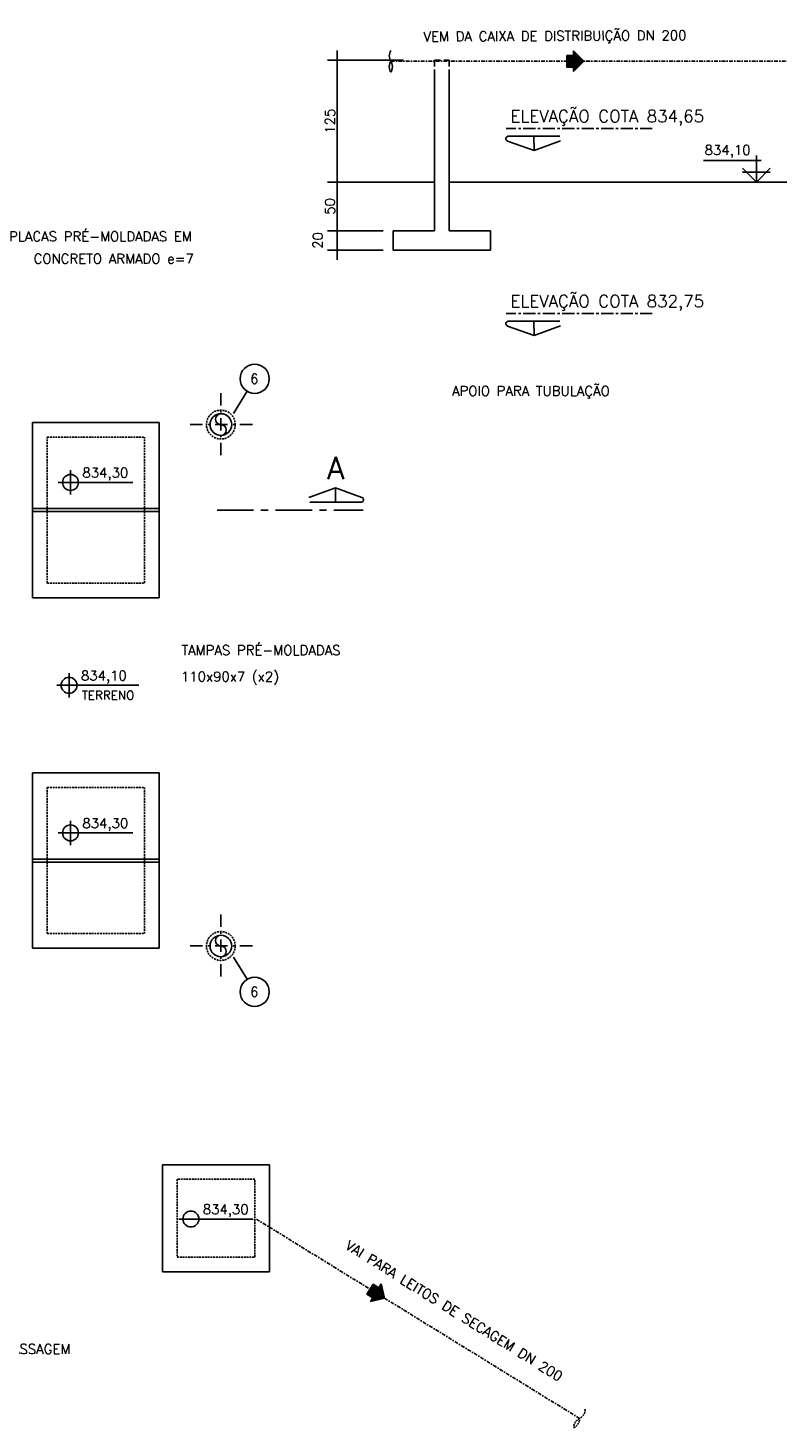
# Model space of a CAD drawing. Extents: x 7029 to 12036, y 4380 to 7055.
# Tile 8 of 12: x 8764 to 9535, y 5475 to 6912. Entities that reach past the tile are written whole.
import ezdxf
from ezdxf.enums import TextEntityAlignment as Align

# ---------------------------------------------------------------- set-up
doc = ezdxf.new("R2010")
doc.units = 0
doc.header["$LTSCALE"] = 0.1
doc.header["$MEASUREMENT"] = 0
for name, pattern in [('CENTERX2', [4, 2.5, -0.5, 0.5, -0.5]), ('DASHDOT', [25.4, 12.7, -6.35, 0, -6.35]), ('HIDDEN', [9.525, 6.35, -3.175])]:
    doc.linetypes.add(name, pattern=pattern)
doc.layers.get('0').update_dxf_attribs({"linetype": 'CONTINUOUS'})
doc.layers.get('DEFPOINTS').update_dxf_attribs({"color": 200, "linetype": 'CONTINUOUS'})
for name, color, linetype in [('BAR-EIXOS', 7, 'DASHDOT'), ('BAR-PECAS', 2, 'CONTINUOUS'), ('DIM', 7, 'CONTINUOUS'), ('EIXO', 7, 'DASHDOT'), ('ELEVAÇÃO', 2, 'CONTINUOUS'), ('FLUXO', 7, 'CONTINUOUS'), ('LIMHATRA', 2, 'HIDDEN'), ('PAREDE', 6, 'CONTINUOUS'), ('PAREDE-AARESTA', 50, 'CONTINUOUS'), ('RELAÇÀO', 2, 'CONTINUOUS'), ('TERRENO', 1, 'CONTINUOUS'), ('TEXTO', 2, 'CONTINUOUS')]:
    doc.layers.add(name, color=color, linetype=linetype)
doc.styles.add('ROMANS', font='ROMANS.shx')
doc.dimstyles.new('DIM50', dxfattribs={"dimscale": 0, "dimtxt": 10, "dimasz": 20, "dimexe": 10, "dimexo": 10, "dimgap": 2.5, "dimtad": 1, "dimdec": 0, "dimtxsty": 'ROMANS', "dimblk": 'ARCHTICK', "dimblk1": 'DOTSMALL', "dimblk2": 'DOTSMALL', "dimsah": 1, "dimcen": 2.5, "dimdle": 10, "dimclrd": 7, "dimclre": 7, "dimclrt": 2, "dimazin": 3, "dimtfac": 1, "dimtdec": 0, "dimtmove": 0, "dimatfit": 3})

# ---------------------------------------------------------------- blocks, each defined once
blk = doc.blocks.new('A$C26ED7CE0')
for p, q in [((0.166, 0.176), (0.046, 0.176)), ((0.046, 0.106), (0.046, 0.176)), ((0.166, 0.106), (0.166, 0.176)), ((0.106, 0), (0, 0.106)), ((0.046, 0.106), (0, 0.106)), ((0.106, 0), (0.212, 0.106)), ((0.212, 0.106), (0.166, 0.106))]:
    blk.add_line(p, q)
at = {"color": 0}
for p, q in [((0.163, 0.057), (0.046, 0.174)), ((0.161, 0.055), (0.046, 0.171)), ((0.16, 0.054), (0.046, 0.167)), ((0.158, 0.052), (0.046, 0.164)), ((0.156, 0.05), (0.046, 0.16)), ((0.154, 0.048), (0.046, 0.157)), ((0.153, 0.047), (0.046, 0.153)), ((0.151, 0.045), (0.046, 0.149)), ((0.149, 0.043), (0.046, 0.146)), ((0.165, 0.059), (0.048, 0.176)), ((0.167, 0.061), (0.051, 0.176)), ((0.168, 0.062), (0.055, 0.176)), ((0.17, 0.064), (0.058, 0.176)), ((0.172, 0.066), (0.062, 0.176)), ((0.174, 0.068), (0.065, 0.176)), ((0.176, 0.069), (0.069, 0.176)), ((0.177, 0.071), (0.072, 0.176)), ((0.179, 0.073), (0.076, 0.176)), ((0.181, 0.075), (0.08, 0.176)), ((0.183, 0.077), (0.083, 0.176)), ((0.184, 0.078), (0.087, 0.176)), ((0.186, 0.08), (0.09, 0.176)), ((0.188, 0.082), (0.094, 0.176)), ((0.166, 0.107), (0.097, 0.176)), ((0.166, 0.111), (0.101, 0.176)), ((0.166, 0.114), (0.104, 0.176)), ((0.166, 0.118), (0.108, 0.176)), ((0.166, 0.121), (0.111, 0.176)), ((0.166, 0.125), (0.115, 0.176)), ((0.166, 0.128), (0.118, 0.176)), ((0.166, 0.132), (0.122, 0.176)), ((0.166, 0.136), (0.126, 0.176)), ((0.166, 0.139), (0.129, 0.176)), ((0.166, 0.143), (0.133, 0.176)), ((0.166, 0.146), (0.136, 0.176)), ((0.166, 0.15), (0.14, 0.176)), ((0.166, 0.153), (0.143, 0.176)), ((0.166, 0.157), (0.147, 0.176)), ((0.166, 0.16), (0.15, 0.176)), ((0.166, 0.164), (0.154, 0.176)), ((0.166, 0.167), (0.157, 0.176)), ((0.166, 0.171), (0.161, 0.176)), ((0.166, 0.174), (0.164, 0.176)), ((0.107, 0.001), (0.001, 0.106)), ((0.108, 0.002), (0.005, 0.106)), ((0.11, 0.004), (0.008, 0.106)), ((0.112, 0.006), (0.012, 0.106)), ((0.114, 0.008), (0.015, 0.106)), ((0.115, 0.009), (0.019, 0.106)), ((0.117, 0.011), (0.022, 0.106)), ((0.119, 0.013), (0.026, 0.106)), ((0.121, 0.015), (0.029, 0.106)), ((0.123, 0.016), (0.033, 0.106)), ((0.124, 0.018), (0.036, 0.106)), ((0.126, 0.02), (0.04, 0.106)), ((0.128, 0.022), (0.044, 0.106)), ((0.147, 0.041), (0.046, 0.142)), ((0.145, 0.039), (0.046, 0.139)), ((0.144, 0.038), (0.046, 0.135)), ((0.142, 0.036), (0.046, 0.132)), ((0.14, 0.034), (0.046, 0.128)), ((0.138, 0.032), (0.046, 0.125)), ((0.137, 0.031), (0.046, 0.121)), ((0.135, 0.029), (0.046, 0.118)), ((0.133, 0.027), (0.046, 0.114)), ((0.131, 0.025), (0.046, 0.111)), ((0.13, 0.024), (0.046, 0.107)), ((0.19, 0.084), (0.167, 0.106)), ((0.191, 0.085), (0.171, 0.106)), ((0.193, 0.087), (0.174, 0.106)), ((0.195, 0.089), (0.178, 0.106)), ((0.197, 0.091), (0.181, 0.106)), ((0.199, 0.092), (0.185, 0.106)), ((0.2, 0.094), (0.188, 0.106)), ((0.202, 0.096), (0.192, 0.106))]:
    blk.add_line(p, q, dxfattribs=at)
blk = doc.blocks.new('*D52')
at = {"layer": 'DEFPOINTS', "color": 0}
for p in [(9164.8, 6879.2), (9087, 6754.2), (9164.8, 6754.2)]:
    blk.add_point(p, dxfattribs=at)
at = {"layer": 'DIM', "color": 7}
for p, q in [((9087, 6889.2), (9087, 6744.2)), ((9154.8, 6879.2), (9077, 6879.2)), ((9154.8, 6754.2), (9077, 6754.2))]:
    blk.add_line(p, q, dxfattribs=at)
at = {"layer": 'DIM', "color": 2, "insert": (9079.5, 6816.7), "char_height": 10, "attachment_point": 5, "rotation": 90, "style": 'ROMANS'}
blk.add_mtext('125', dxfattribs=at)
blk = doc.blocks.new('_ARCHTICK')
blk = doc.blocks.new('_DOTSMALL')
blk = doc.blocks.new('*D53')
at = {"layer": 'DEFPOINTS', "color": 0}
for p in [(9164.8, 6754.2), (9087, 6704.2), (9144.3, 6704.2)]:
    blk.add_point(p, dxfattribs=at)
at = {"layer": 'DIM', "color": 7}
for p, q in [((9087, 6764.2), (9087, 6694.2)), ((9134.3, 6704.2), (9077, 6704.2))]:
    blk.add_line(p, q, dxfattribs=at)
at = {"layer": 'DIM', "color": 2, "insert": (9079.5, 6729.2), "char_height": 10, "attachment_point": 5, "rotation": 90, "style": 'ROMANS'}
blk.add_mtext('50', dxfattribs=at)
blk = doc.blocks.new('*D54')
at = {"layer": 'DEFPOINTS', "color": 0}
for p in [(9122.3, 6704.2), (9087, 6684.2), (9144.3, 6684.2)]:
    blk.add_point(p, dxfattribs=at)
at = {"layer": 'DIM', "color": 7}
for p, q in [((9087, 6714.2), (9087, 6674.2)), ((9134.3, 6684.2), (9077, 6684.2))]:
    blk.add_line(p, q, dxfattribs=at)
at = {"layer": 'DIM', "color": 2, "insert": (9067, 6694.2), "char_height": 10, "attachment_point": 5, "rotation": 90, "style": 'ROMANS'}
blk.add_mtext('20', dxfattribs=at)

msp = doc.modelspace()

# ---------------------------------------------------------------- linework, layer by layer
at = {"layer": 'BAR-EIXOS', "ltscale": 3}
for p, q in [((9137, 6878.3), (9637.9, 6878.3)), ((9330.8, 5484.4), (8997.5, 5690))]:
    msp.add_line(p, q, dxfattribs=at)
at = {"layer": 'BAR-EIXOS', "ltscale": 10}
for p, q in [((8962.5, 6537.3), (8962.5, 6472.8)), ((8994.8, 6505.1), (8930.2, 6505.1)), ((8962.5, 6001.8), (8962.5, 5937.3)), ((8994.8, 5969.6), (8930.2, 5969.6))]:
    msp.add_line(p, q, dxfattribs=at)
at = {"layer": 'BAR-PECAS', "linetype": 'HIDDEN', "ltscale": 3}
for centre in [(8962.5, 6505.1), (8962.5, 5969.6)]:
    msp.add_circle(centre, 14.8, dxfattribs=at)
at = {"layer": 'BAR-PECAS'}
for centre in [(8962.5, 6505.1), (8962.5, 5969.6)]:
    msp.add_circle(centre, 11.1, dxfattribs=at)
for centre, start, end in [((8962.5, 6510.6), 90, 270), ((8962.5, 6499.5), 270, 90), ((8962.5, 5975.1), 90, 270), ((8962.5, 5964), 270, 90)]:
    msp.add_arc(centre, 5.55, start, end, dxfattribs=at)
at = {"layer": 'BAR-PECAS', "ltscale": 12}
msp.add_spline([(9137, 6889.4), (9135.4, 6883.9), (9137, 6878.3), (9138.6, 6872.8), (9137, 6867.2), (9135.4, 6872.8), (9137, 6878.3)], degree=3, dxfattribs=at)
at = {"layer": 'BAR-PECAS', "linetype": 'HIDDEN', "ltscale": 3}
msp.add_spline([(9336.6, 5493.9), (9335.1, 5488.3), (9330.8, 5484.4), (9326.5, 5480.6), (9325, 5475), (9329.3, 5478.9), (9330.8, 5484.4)], degree=3, dxfattribs=at)
at = {"layer": 'EIXO', "color": 5, "linetype": 'CENTERX2', "ltscale": 50}
for p, q in [((9405.5, 6809.2), (9255.5, 6809.2)), ((9405.5, 6619.2), (9255.5, 6619.2))]:
    msp.add_line(p, q, dxfattribs=at)
at = {"layer": 'EIXO', "color": 5, "linetype": 'CENTERX2', "ltscale": 150}
msp.add_line((8958.6, 6417.3), (9108.6, 6417.3), dxfattribs=at)
at = {"layer": 'ELEVAÇÃO', "color": 3, "linetype": 'CONTINUOUS'}
for p, q in [((9517.3, 6776.3), (9458, 6776.3)), ((9512.3, 6754.2), (9512.3, 6781.3)), ((9512.3, 6754.2), (9498.1, 6768.4)), ((9526.4, 6764.4), (9498.1, 6764.4)), ((9512.3, 6754.2), (9526.4, 6768.4)), ((8808.1, 6433.2), (8808.1, 6458.2)), ((8795.6, 6445.7), (8872, 6445.7)), ((8806.6, 6224.8), (8806.6, 6249.8)), ((8794.1, 6237.3), (8878.2, 6237.3)), ((8808.1, 6073.2), (8808.1, 6098.2)), ((8795.6, 6085.7), (8872, 6085.7)), ((8919.2, 5689.2), (8995.7, 5689.2))]:
    msp.add_line(p, q, dxfattribs=at)
for centre in [(8808.1, 6445.7), (8806.6, 6237.3), (8808.1, 6085.7), (8931.7, 5689.2)]:
    msp.add_circle(centre, 8.2, dxfattribs=at)
at = {"layer": 'LIMHATRA', "color": 3, "ltscale": 10}
for p, q in [((9181.8, 6879.2), (9181.8, 6867.2)), ((9181.8, 6879.2), (9196.8, 6879.2)), ((9196.8, 6879.2), (9196.8, 6867.2))]:
    msp.add_line(p, q, dxfattribs=at)
at = {"layer": 'LIMHATRA', "ltscale": 3}
for p, q in [((8784.1, 6492.3), (8884.1, 6492.3)), ((8784.1, 6342.3), (8784.1, 6492.3)), ((8884.1, 6342.3), (8884.1, 6492.3)), ((8784.1, 6342.3), (8884.1, 6342.3)), ((8784.1, 6132.3), (8884.1, 6132.3)), ((8784.1, 5982.3), (8784.1, 6132.3)), ((8884.1, 5982.3), (8884.1, 6132.3)), ((8784.1, 5982.3), (8884.1, 5982.3)), ((8997.5, 5730), (8917.5, 5730)), ((8917.5, 5730), (8917.5, 5650)), ((8997.5, 5650), (8997.5, 5730)), ((8917.5, 5650), (8997.5, 5650))]:
    msp.add_line(p, q, dxfattribs=at)
at = {"layer": 'PAREDE'}
for p, q in [((9181.8, 6867.2), (9181.8, 6704.2)), ((9196.8, 6867.2), (9196.8, 6704.2)), ((9139.3, 6704.2), (9139.3, 6684.2)), ((9181.8, 6704.2), (9139.3, 6704.2)), ((9239.3, 6704.2), (9196.8, 6704.2)), ((9239.3, 6704.2), (9239.3, 6684.2)), ((9239.3, 6684.2), (9139.3, 6684.2)), ((8769.1, 6507.3), (8899.1, 6507.3)), ((8769.1, 6327.3), (8769.1, 6507.3)), ((8899.1, 6327.3), (8899.1, 6507.3)), ((8769.1, 6327.3), (8899.1, 6327.3)), ((8769.1, 6147.3), (8769.1, 5967.3)), ((8769.1, 6147.3), (8899.1, 6147.3)), ((8899.1, 6147.3), (8899.1, 5967.3)), ((8769.1, 5967.3), (8899.1, 5967.3)), ((9012.5, 5745), (8902.5, 5745)), ((8902.5, 5745), (8902.5, 5635)), ((9012.5, 5635), (9012.5, 5745)), ((8902.5, 5635), (9012.5, 5635))]:
    msp.add_line(p, q, dxfattribs=at)
at = {"layer": 'PAREDE-AARESTA'}
for p, q in [((8769.1, 6418.9), (8899.1, 6418.9)), ((8769.1, 6415.7), (8899.1, 6415.7)), ((8769.1, 6058.9), (8899.1, 6058.9)), ((8769.1, 6055.7), (8899.1, 6055.7))]:
    msp.add_line(p, q, dxfattribs=at)
at = {"layer": 'RELAÇÀO', "color": 2}
for p, q in [((9310.4, 6801.2), (9257.6, 6801.2)), ((9284, 6801.2), (9284.1, 6786.6)), ((9284.1, 6786.6), (9256.8, 6796.3)), ((9311.3, 6796.4), (9284.1, 6786.6)), ((9284.1, 6596.6), (9256.8, 6606.3)), ((9310.4, 6611.2), (9257.6, 6611.2)), ((9284, 6611.2), (9284.1, 6596.6)), ((9311.3, 6606.4), (9284.1, 6596.6)), ((9052.9, 6430.2), (9080.1, 6440)), ((9080.1, 6425.3), (9080.1, 6440)), ((9080.1, 6440), (9107.4, 6430.2)), ((9053.7, 6425.3), (9106.5, 6425.4))]:
    msp.add_line(p, q, dxfattribs=at)
at = {"layer": 'RELAÇÀO', "color": 3}
for p, q in [((8989.4, 6539.3), (8975.5, 6516.4)), ((8989.4, 5935.4), (8975.5, 5958.2))]:
    msp.add_line(p, q, dxfattribs=at)
for centre in [(8997.2, 6552.1), (8997.2, 5922.5)]:
    msp.add_circle(centre, 15, dxfattribs=at)
at = {"layer": 'RELAÇÀO', "color": 2}
for centre, start, end in [((9257.6, 6798.7), 89.9535, 250.2261), ((9257.6, 6608.7), 89.9535, 250.2261), ((9106.5, 6427.9), 269.9535, 70.2261)]:
    msp.add_arc(centre, 2.5, start, end, dxfattribs=at)
at = {"layer": 'TERRENO'}
for p, q in [((9181.8, 6754.2), (9119.9, 6754.2)), ((9687.9, 6754.2), (9196.8, 6754.2))]:
    msp.add_line(p, q, dxfattribs=at)

# ---------------------------------------------------------------- block references
at = {"layer": 'FLUXO', "xscale": -100, "yscale": 100, "zscale": 100}
for p, rotation in [((9335.3, 6888.9), 89.99999996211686), ((9136.2, 5616.9), 58.33616988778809)]:
    msp.add_blockref('A$C26ED7CE0', p, dxfattribs=dict(at, rotation=rotation))

# ---------------------------------------------------------------- texts
at = {"layer": 'RELAÇÀO', "style": 'ROMANS'}
for rotation, p in [(360, (8996.8, 6552.1)), (0, (8996.8, 5922.5))]:
    msp.add_text('6', height=10, rotation=rotation, dxfattribs=at).set_placement(p, align=Align.MIDDLE)
at = {"layer": 'TEXTO', "style": 'ROMANS'}
for s, height, rotation, p in [('VEM DA CAIXA DE DISTRIBUIÇÃO DN 200', 10, 0.2947, (9170.6, 6898.6)), ('834,10', 10, 360, (9459.2, 6782.1)), ('PLACAS PRÉ-MOLDADAS EM', 10, 0, (8745, 6693.3)), ('CONCRETO ARMADO e=7', 10, 0, (8770.2, 6670.4)), ('APOIO PARA TUBULAÇÃO', 10, 0, (9199.8, 6534.7)), ('834,30', 10, 360, (8820.3, 6450.7)), ('TAMPAS PRÉ-MOLDADAS', 10, 360, (8922, 6268.4)), ('834,10', 10, 360, (8818.8, 6242.3)), ('110x90x7 (x2)', 10, 360, (8921.5, 6241.3)), ('TERRENO', 9, 360, (8819.7, 6222.6)), ('834,30', 10, 360, (8820.3, 6090.7)), ('834,30', 10, 360, (8943.9, 5694.2)), ('VAI PARA LEITOS DE SECAGEM DN 200', 10, 328.0365, (9089.4, 5659.2)), ('CAIXA DE PASSAGEM', 10, 360, (8671.7, 5550.7))]:
    msp.add_text(s, height=height, rotation=rotation, dxfattribs=at).set_placement(p)
at = {"layer": 'TEXTO', "color": 4, "style": 'ROMANS'}
for s, p in [('ELEVAÇÃO COTA 834,65', (9259.9, 6815.6)), ('ELEVAÇÃO COTA 832,75', (9259.9, 6625.6))]:
    msp.add_text(s, height=12.5, rotation=360, dxfattribs=at).set_placement(p)
at = {"layer": 'TEXTO', "color": 5, "style": 'ROMANS'}
msp.add_text('A', height=23, rotation=360, dxfattribs=at).set_placement((9080.5, 6460.5), align=Align.MIDDLE)

# ---------------------------------------------------------------- dimensions: what is measured, and where the dimension line sits
at = {"layer": 'DIM'}
for base, p1, p2, override, picture, middle in [((9082, 6754.2), (9159.8, 6879.2), (9159.8, 6754.2), {"dimscale": 1}, '*D52', (9074.5, 6816.7)), ((9082, 6704.2), (9159.8, 6754.2), (9139.3, 6704.2), {"dimscale": 1, "dimse1": 1}, '*D53', (9074.5, 6729.2)), ((9082, 6684.2), (9117.3, 6704.2), (9139.3, 6684.2), {"dimscale": 1, "dimse1": 1}, '*D54', (9062, 6694.2))]:
    dim = msp.add_linear_dim(base=base, p1=p1, p2=p2, angle=90, dimstyle='DIM50', override=override, dxfattribs=at)
    dim.commit()
    dim.dimension.update_dxf_attribs({"geometry": picture, "text_midpoint": middle, "insert": (-5, 0)})

doc.saveas('drawing.dxf')
